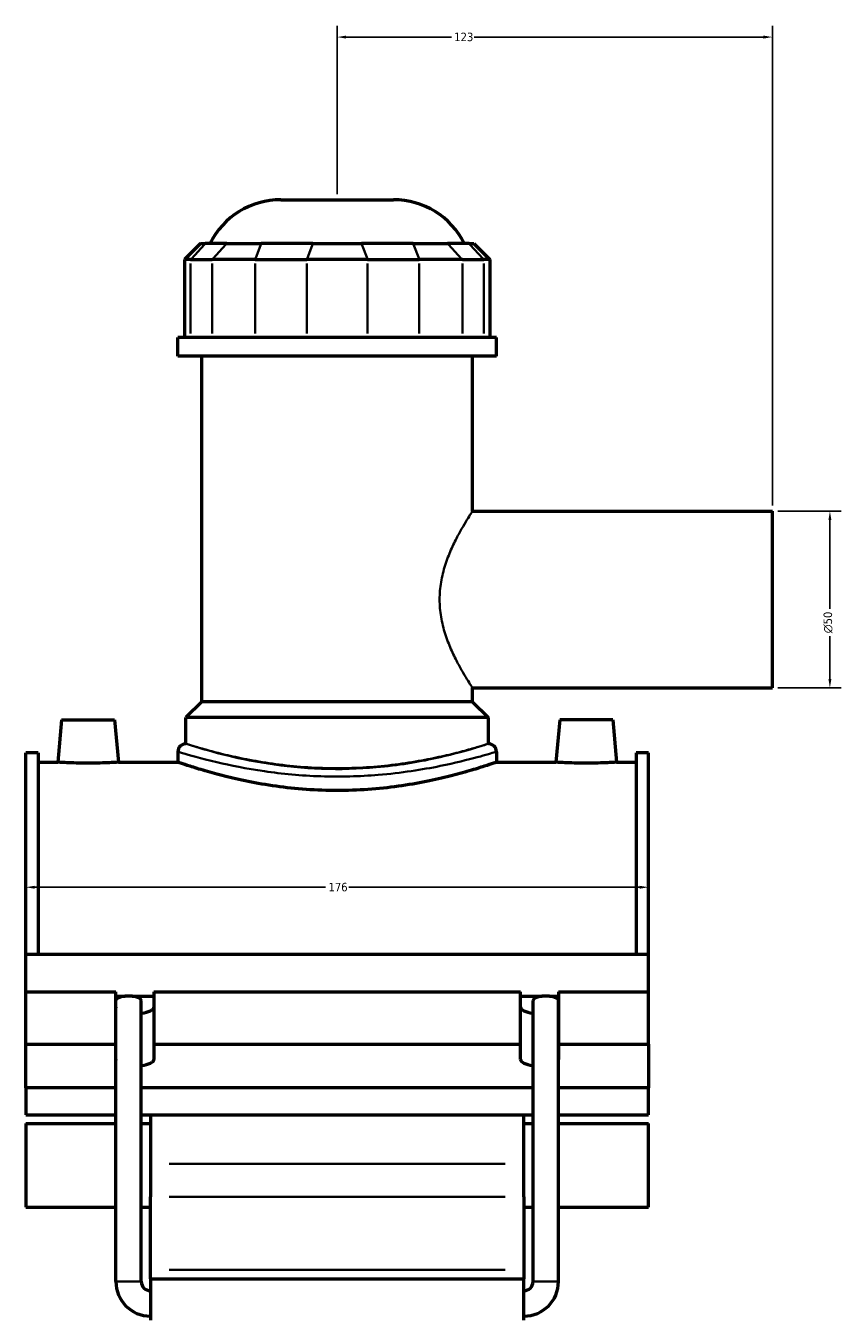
# Model space of a CAD drawing. Header units: millimetres. Extents: x -265 to 986, y -127 to 1189.
# Tile 2 of 7: x -265 to -35, y 314 to 679. Entities that reach past the tile are written whole.
import ezdxf

# ---------------------------------------------------------------- set-up
doc = ezdxf.new("R2010")
doc.units = ezdxf.units.MM
for name, color, linetype, lineweight in [('Dimension (ANSI)', 7, 'Continuous', 25), ('Visible (ANSI)', 7, 'Continuous', 50), ('Visible Narrow (ANSI)', 7, 'Continuous', 35)]:
    doc.layers.add(name, color=color, linetype=linetype, lineweight=lineweight)
doc.styles.add('Note Text (ANSI)', font='tahoma.ttf')
doc.dimstyles.new('Default - mm (ANSI)', dxfattribs={"dimtxt": 2.4, "dimasz": 2.5, "dimexe": 3.175, "dimexo": 1.6002, "dimgap": 0.8, "dimtad": 0, "dimtoh": 1, "dimdec": 0, "dimrnd": 1e-08, "dimzin": 4, "dimdsep": 46, "dimtxsty": 'Note Text (ANSI)', "dimcen": 0.09, "dimdle": 10, "dimclrd": 256, "dimclre": 256, "dimclrt": 5, "dimadec": 1, "dimazin": 1, "dimtfac": 1.27, "dimtofl": 0, "dimtmove": 0, "dimatfit": 3, "dimfxl": 1, "dimtolj": 1, "dimtzin": 4, "dimlwd": -1, "dimlwe": -1, "dimarcsym": 0})

# ---------------------------------------------------------------- blocks, each defined once
blk = doc.blocks.new('*D7')
at = {"layer": 'Defpoints', "color": 0, "transparency": 16777216}
for p in [(-265.45, 436.13), (-89.45, 436.13), (-89.45, 435.64)]:
    blk.add_point(p, dxfattribs=at)
at = {"layer": 'Dimension (ANSI)', "transparency": 16777216}
for p, q in [((-262.95, 435.64), (-180.71, 435.64)), ((-91.95, 435.64), (-174.18, 435.64))]:
    blk.add_line(p, q, dxfattribs=at)
for points in [[(-262.95, 436.06), (-262.95, 435.23), (-265.45, 435.64)], [(-91.95, 436.06), (-91.95, 435.23), (-89.45, 435.64)]]:
    blk.add_solid(points, dxfattribs=at)
at = {"layer": 'Dimension (ANSI)', "color": 5, "transparency": 16777216, "insert": (-179.91, 436.89), "char_height": 2.4, "attachment_point": 1, "style": 'Note Text (ANSI)'}
blk.add_mtext('\\A1;176', dxfattribs=at)
blk = doc.blocks.new('*D8')
at = {"layer": 'Defpoints', "color": 0, "transparency": 16777216}
for p in [(-177.45, 675.99), (-177.45, 629.99), (-54.45, 541.99)]:
    blk.add_point(p, dxfattribs=at)
at = {"layer": 'Dimension (ANSI)', "transparency": 16777216}
for p, q in [((-177.45, 631.59), (-177.45, 679.16)), ((-174.95, 675.99), (-145.17, 675.99)), ((-56.95, 675.99), (-138.72, 675.99)), ((-54.45, 543.59), (-54.45, 679.16))]:
    blk.add_line(p, q, dxfattribs=at)
for points in [[(-174.95, 676.41), (-174.95, 675.57), (-177.45, 675.99)], [(-56.95, 676.41), (-56.95, 675.57), (-54.45, 675.99)]]:
    blk.add_solid(points, dxfattribs=at)
at = {"layer": 'Dimension (ANSI)', "color": 5, "transparency": 16777216, "insert": (-144.37, 677.24), "char_height": 2.4, "attachment_point": 1, "style": 'Note Text (ANSI)'}
blk.add_mtext('\\A1;123', dxfattribs=at)
blk = doc.blocks.new('*D9')
at = {"layer": 'Defpoints', "color": 0, "transparency": 16777216}
for p in [(-54.45, 541.99), (-54.45, 491.99), (-38.18, 491.99)]:
    blk.add_point(p, dxfattribs=at)
at = {"layer": 'Dimension (ANSI)', "transparency": 16777216}
for p, q in [((-52.85, 541.99), (-35, 541.99)), ((-38.18, 539.49), (-38.18, 514.32)), ((-38.18, 494.49), (-38.18, 506.66)), ((-52.85, 491.99), (-35, 491.99))]:
    blk.add_line(p, q, dxfattribs=at)
for points in [[(-38.59, 539.49), (-37.76, 539.49), (-38.18, 541.99)], [(-38.59, 494.49), (-37.76, 494.49), (-38.18, 491.99)]]:
    blk.add_solid(points, dxfattribs=at)
at = {"layer": 'Dimension (ANSI)', "color": 5, "transparency": 16777216, "insert": (-39.98, 507.46), "char_height": 2.4, "attachment_point": 1, "rotation": 90, "style": 'Note Text (ANSI)'}
blk.add_mtext('\\A1;{\\fAIGDT|b0|i0;\\H2.4000;\\ln}\\fTahoma|b0|i0;\\H2.4000;50', dxfattribs=at)

msp = doc.modelspace()

# ---------------------------------------------------------------- linework, layer by layer
at = {"layer": 'Visible (ANSI)'}
for p, q in [((-193.35, 629.99), (-161.55, 629.99)), ((-216.09, 617.6), (-220.59, 613.1)), ((-216.09, 617.6), (-214.72, 617.6)), ((-208.68, 617.6), (-214.72, 617.6)), ((-208.68, 617.6), (-198.93, 617.6)), ((-184.34, 617.6), (-198.93, 617.6)), ((-184.34, 617.6), (-170.56, 617.6)), ((-155.96, 617.6), (-170.56, 617.6)), ((-155.96, 617.6), (-146.22, 617.6)), ((-140.17, 617.6), (-146.22, 617.6)), ((-140.17, 617.6), (-138.8, 617.6)), ((-138.8, 617.6), (-134.3, 613.1)), ((-218.88, 613.1), (-220.59, 613.1)), ((-220.59, 613.1), (-220.59, 591.05)), ((-218.88, 613.1), (-212.83, 613.1)), ((-200.66, 613.1), (-212.83, 613.1)), ((-200.66, 613.1), (-186.06, 613.1)), ((-168.84, 613.1), (-186.06, 613.1)), ((-168.84, 613.1), (-154.24, 613.1)), ((-142.06, 613.1), (-154.24, 613.1)), ((-142.06, 613.1), (-136.01, 613.1)), ((-134.3, 613.1), (-136.01, 613.1)), ((-134.3, 613.1), (-134.3, 591.05)), ((-132.45, 591.05), (-222.45, 591.05)), ((-222.45, 585.74), (-222.45, 591.05)), ((-132.45, 585.74), (-132.45, 591.05)), ((-132.45, 585.74), (-222.45, 585.74)), ((-215.7, 488.09), (-215.7, 585.74)), ((-139.2, 541.99), (-139.2, 585.74)), ((-139.2, 541.99), (-54.45, 541.99)), ((-54.45, 491.99), (-54.45, 541.99)), ((-139.2, 488.09), (-139.2, 491.99)), ((-139.2, 491.99), (-54.45, 491.99)), ((-215.7, 488.09), (-220.2, 483.59)), ((-139.2, 488.09), (-215.7, 488.09)), ((-139.2, 488.09), (-134.7, 483.59)), ((-255.35, 482.99), (-256.4, 470.99)), ((-255.35, 482.99), (-240.35, 482.99)), ((-240.35, 482.99), (-239.3, 470.99)), ((-134.7, 483.59), (-220.2, 483.59)), ((-220.2, 476.21), (-220.2, 483.59)), ((-134.7, 476.21), (-134.7, 483.59)), ((-114.55, 482.99), (-115.6, 470.99)), ((-99.55, 482.99), (-114.55, 482.99)), ((-99.55, 482.99), (-98.5, 470.99)), ((-265.45, 416.69), (-265.45, 473.6)), ((-261.93, 473.6), (-265.45, 473.6)), ((-261.93, 473.6), (-261.93, 416.69)), ((-222.45, 473.96), (-222.45, 470.99)), ((-132.45, 473.96), (-132.45, 470.99)), ((-92.97, 473.6), (-92.97, 416.69)), ((-89.45, 473.6), (-92.97, 473.6)), ((-89.45, 416.69), (-89.45, 473.6)), ((-261.93, 470.99), (-256.4, 470.99)), ((-239.3, 470.99), (-222.45, 470.99)), ((-132.45, 470.99), (-115.6, 470.99)), ((-98.5, 470.99), (-92.97, 470.99)), ((-265.45, 416.69), (-89.45, 416.69)), ((-265.45, 406.08), (-265.45, 416.69)), ((-89.45, 406.08), (-89.45, 416.69)), ((-265.45, 406.08), (-240.05, 406.08)), ((-265.45, 391.28), (-265.45, 406.08)), ((-240.05, 391.28), (-240.05, 406.08)), ((-229.25, 406.08), (-229.25, 391.28)), ((-229.25, 406.08), (-125.65, 406.08)), ((-125.65, 391.28), (-125.65, 406.08)), ((-114.85, 406.08), (-114.85, 391.28)), ((-114.85, 406.08), (-89.45, 406.08)), ((-89.45, 391.28), (-89.45, 406.08)), ((-240.05, 404.85), (-237.41, 404.85)), ((-240.01, 324.15), (-240.01, 403.59)), ((-235.4, 404.85), (-229.25, 404.85)), ((-232.81, 324.15), (-232.81, 403.59)), ((-125.65, 404.85), (-119.49, 404.85)), ((-122.09, 324.15), (-122.09, 403.59)), ((-117.48, 404.85), (-114.85, 404.85)), ((-114.89, 324.15), (-114.89, 403.59)), ((-265.45, 391.28), (-240.05, 391.28)), ((-265.45, 378.97), (-265.45, 391.28)), ((-240.05, 386.97), (-240.05, 391.28)), ((-229.25, 391.28), (-229.25, 386.97)), ((-229.25, 391.28), (-125.65, 391.28)), ((-125.65, 386.97), (-125.65, 391.28)), ((-114.85, 391.28), (-114.85, 386.97)), ((-114.85, 391.28), (-89.45, 391.28)), ((-89.45, 391.28), (-89.45, 378.97)), ((-240.01, 378.97), (-265.45, 378.97)), ((-265.45, 378.97), (-265.45, 371.28)), ((-122.09, 378.97), (-232.81, 378.97)), ((-89.45, 378.97), (-114.89, 378.97)), ((-89.45, 371.28), (-89.45, 378.97)), ((-265.45, 371.28), (-240.01, 371.28)), ((-232.81, 371.28), (-122.09, 371.28)), ((-230.25, 371.28), (-230.25, 357.5)), ((-124.65, 357.5), (-124.65, 371.28)), ((-114.89, 371.28), (-89.45, 371.28)), ((-265.45, 368.87), (-265.45, 345.16)), ((-265.45, 368.87), (-240.01, 368.87)), ((-232.81, 368.87), (-230.25, 368.87)), ((-124.65, 368.87), (-122.09, 368.87)), ((-114.89, 368.87), (-89.45, 368.87)), ((-89.45, 345.16), (-89.45, 368.87)), ((-230.25, 357.5), (-230.25, 348.15)), ((-124.65, 348.15), (-124.65, 357.5)), ((-230.25, 327.52), (-230.25, 348.15)), ((-124.65, 348.15), (-124.65, 327.52)), ((-265.45, 345.16), (-240.01, 345.16)), ((-232.81, 345.16), (-230.25, 345.16)), ((-124.65, 345.16), (-122.09, 345.16)), ((-114.89, 345.16), (-89.45, 345.16)), ((-230.25, 324.96), (-230.25, 327.52)), ((-124.65, 327.52), (-124.65, 324.96)), ((-230.25, 324.96), (-230.25, 313.27)), ((-230.25, 324.96), (-124.65, 324.96)), ((-124.65, 313.27), (-124.65, 324.96))]:
    msp.add_line(p, q, dxfattribs=at)
for centre, radius, start, end in [((-193.35, 607.49), 22.5, 90, 153.2991), ((-161.55, 607.49), 22.5, 26.7009, 90), ((-220.2, 473.96), 2.25, 90, 180), ((-134.7, 473.96), 2.25, 0, 90), ((-230.25, 324.15), 9.76, 180, 270), ((-230.25, 324.15), 2.56, 180, 270), ((-124.65, 324.15), 9.76, 270, 0), ((-124.65, 324.15), 2.56, 270, 0)]:
    msp.add_arc(centre, radius, start, end, dxfattribs=at)
for centre, major_axis, ratio, start_param, end_param in [((-236.41, 403.59), (3.6, 0), 0.36397, 1.853028, 3.141593), ((-236.41, 403.59), (3.6, 0), 0.36397, 1.288564, 1.853028), ((-236.41, 403.59), (3.6, 0), 0.36397, 0, 1.288564), ((-118.49, 403.59), (3.6, 0), 0.36397, 1.853028, 3.141593), ((-118.49, 403.59), (3.6, 0), 0.36397, 1.288564, 1.853028), ((-118.49, 403.59), (3.6, 0), 0.36397, 0, 1.288564), ((-234.65, 401.77), (-5.4, 0), 0.34202, 0, 0.121791), ((-234.65, 401.77), (5.4, 0), 0.34202, 5.060094, 6.283185), ((-120.25, 401.77), (-5.4, 0), 0.34202, 0, 1.223092), ((-120.25, 401.77), (5.4, 0), 0.34202, 6.161394, 6.283185), ((-234.65, 386.97), (-5.4, 0), 0.34202, 0, 0.121791), ((-234.65, 386.97), (5.4, 0), 0.34202, 5.060094, 6.283185), ((-120.25, 386.97), (-5.4, 0), 0.34202, 0, 1.223092), ((-120.25, 386.97), (5.4, 0), 0.34202, 6.161394, 6.283185)]:
    msp.add_ellipse(centre, major_axis=major_axis, ratio=ratio, start_param=start_param, end_param=end_param, dxfattribs=at)
for points, knots in [([(-239.3, 470.99), (-239.3, 470.99), (-239.51, 470.98), (-240.38, 470.92), (-241.04, 470.88), (-242.55, 470.81), (-243.52, 470.78), (-245.62, 470.72), (-246.77, 470.71), (-248.92, 470.71), (-250.07, 470.72), (-252.18, 470.78), (-253.14, 470.81), (-254.66, 470.88), (-255.31, 470.92), (-256.18, 470.98), (-256.4, 470.99), (-256.4, 470.99)], [1.290507, 1.290507, 1.290507, 1.290507, 1.613027, 1.613027, 1.935547, 1.935547, 2.25828, 2.25828, 2.581013, 2.581013, 2.903746, 2.903746, 3.226479, 3.226479, 3.548999, 3.548999, 3.87152, 3.87152, 3.87152, 3.87152]), ([(-132.45, 470.99), (-132.45, 470.99), (-132.72, 470.89), (-133.87, 470.5), (-134.75, 470.21), (-137.05, 469.47), (-138.48, 469.02), (-141.78, 468.06), (-143.64, 467.55), (-147.61, 466.55), (-149.86, 466.03), (-154.75, 465.05), (-157.39, 464.59), (-162.93, 463.81), (-165.82, 463.5), (-171.66, 463.09), (-174.6, 462.99), (-180.3, 462.99), (-183.24, 463.09), (-189.07, 463.5), (-191.97, 463.81), (-197.5, 464.59), (-200.15, 465.05), (-205.04, 466.03), (-207.28, 466.55), (-211.25, 467.55), (-213.12, 468.06), (-216.41, 469.02), (-217.84, 469.47), (-220.15, 470.21), (-221.02, 470.5), (-222.17, 470.89), (-222.45, 470.99), (-222.45, 470.99)], [6.84155, 6.84155, 6.84155, 6.84155, 7.696514, 7.696514, 8.551479, 8.551479, 9.406444, 9.406444, 10.261408, 10.261408, 11.116831, 11.116831, 11.972254, 11.972254, 12.827677, 12.827677, 13.683099, 13.683099, 14.538522, 14.538522, 15.393945, 15.393945, 16.249367, 16.249367, 17.10479, 17.10479, 17.959755, 17.959755, 18.814719, 18.814719, 19.669684, 19.669684, 20.524649, 20.524649, 20.524649, 20.524649]), ([(-98.5, 470.99), (-98.5, 470.99), (-98.71, 470.98), (-99.58, 470.92), (-100.24, 470.88), (-101.75, 470.81), (-102.72, 470.78), (-104.82, 470.72), (-105.97, 470.71), (-107.05, 470.71), (-108.12, 470.71), (-109.27, 470.72), (-111.38, 470.78), (-112.34, 470.81), (-113.86, 470.88), (-114.51, 470.92), (-115.38, 470.98), (-115.6, 470.99), (-115.6, 470.99)], [3.87152, 3.87152, 3.87152, 3.87152, 4.19404, 4.19404, 4.51656, 4.51656, 4.839293, 4.839293, 5.162026, 5.162026, 5.162026, 5.484759, 5.484759, 5.807492, 5.807492, 6.130013, 6.130013, 6.452533, 6.452533, 6.452533, 6.452533])]:
    msp.add_open_spline(points, degree=3, knots=knots, dxfattribs=at)
at = {"layer": 'Visible Narrow (ANSI)'}
for p, q in [((-214.93, 617.37), (-218.67, 613.32)), ((-212.63, 613.32), (-208.88, 617.37)), ((-199.02, 617.37), (-200.57, 613.32)), ((-184.42, 617.37), (-185.97, 613.32)), ((-170.47, 617.37), (-168.92, 613.32)), ((-155.87, 617.37), (-154.32, 613.32)), ((-146.01, 617.37), (-142.27, 613.32)), ((-139.96, 617.37), (-136.22, 613.32)), ((-218.88, 592.15), (-218.88, 612)), ((-212.83, 612), (-212.83, 592.15)), ((-200.66, 592.15), (-200.66, 612)), ((-186.06, 612), (-186.06, 592.15)), ((-168.84, 592.15), (-168.84, 612)), ((-154.24, 612), (-154.24, 592.15)), ((-142.06, 592.15), (-142.06, 612)), ((-136.01, 612), (-136.01, 592.15)), ((-129.93, 357.5), (-224.97, 357.5)), ((-224.97, 348.15), (-129.93, 348.15)), ((-224.97, 327.52), (-129.93, 327.52)), ((-232.85, 324.15), (-239.96, 324.15)), ((-122.04, 324.15), (-114.93, 324.15))]:
    msp.add_line(p, q, dxfattribs=at)
for points, knots in [([(-139.2, 491.99), (-139.2, 491.99), (-139.3, 492.15), (-139.73, 492.81), (-140.05, 493.31), (-140.85, 494.6), (-141.34, 495.4), (-142.4, 497.21), (-142.97, 498.24), (-144.09, 500.4), (-144.7, 501.63), (-145.86, 504.3), (-146.43, 505.75), (-147.4, 508.81), (-147.8, 510.41), (-148.35, 513.68), (-148.5, 515.35), (-148.5, 518.63), (-148.35, 520.3), (-147.8, 523.57), (-147.4, 525.17), (-146.43, 528.23), (-145.86, 529.68), (-144.7, 532.35), (-144.09, 533.58), (-142.97, 535.74), (-142.4, 536.77), (-141.34, 538.58), (-140.85, 539.38), (-140.05, 540.67), (-139.73, 541.17), (-139.3, 541.83), (-139.2, 541.99), (-139.2, 541.99)], [3.915478, 3.915478, 3.915478, 3.915478, 4.402472, 4.402472, 4.889466, 4.889466, 5.37646, 5.37646, 5.863454, 5.863454, 6.35533, 6.35533, 6.847206, 6.847206, 7.339081, 7.339081, 7.830957, 7.830957, 8.322833, 8.322833, 8.814708, 8.814708, 9.306584, 9.306584, 9.79846, 9.79846, 10.285454, 10.285454, 10.772448, 10.772448, 11.259442, 11.259442, 11.746435, 11.746435, 11.746435, 11.746435]), ([(-134.7, 476.21), (-134.7, 476.21), (-134.96, 476.13), (-136.05, 475.79), (-136.88, 475.53), (-139.07, 474.89), (-140.42, 474.51), (-143.56, 473.68), (-145.33, 473.23), (-149.11, 472.37), (-151.24, 471.92), (-155.89, 471.07), (-158.41, 470.67), (-163.67, 470.01), (-166.41, 469.74), (-171.95, 469.39), (-174.74, 469.3), (-180.15, 469.3), (-182.94, 469.39), (-188.48, 469.74), (-191.23, 470.01), (-196.49, 470.67), (-199, 471.07), (-203.66, 471.92), (-205.79, 472.37), (-209.56, 473.23), (-211.34, 473.68), (-214.47, 474.51), (-215.83, 474.89), (-218.02, 475.53), (-218.85, 475.79), (-219.94, 476.13), (-220.2, 476.21), (-220.2, 476.21)], [6.489343, 6.489343, 6.489343, 6.489343, 7.300363, 7.300363, 8.111383, 8.111383, 8.922402, 8.922402, 9.733422, 9.733422, 10.544738, 10.544738, 11.356054, 11.356054, 12.16737, 12.16737, 12.978686, 12.978686, 13.790003, 13.790003, 14.601319, 14.601319, 15.412635, 15.412635, 16.223951, 16.223951, 17.034971, 17.034971, 17.84599, 17.84599, 18.65701, 18.65701, 19.46803, 19.46803, 19.46803, 19.46803]), ([(-134.7, 476.21), (-134.7, 476.21), (-134.84, 476.16), (-135.83, 475.84), (-137.45, 475.32), (-142.39, 473.89), (-145.76, 472.97), (-154.57, 471.06), (-160.28, 470.09), (-171.41, 469.11), (-176.68, 468.95), (-187.13, 469.32), (-192.29, 469.86), (-201.82, 471.34), (-206.16, 472.29), (-214.12, 474.29), (-217.32, 475.29), (-219.77, 476.07), (-220.19, 476.21), (-220.19, 476.21)], [20.509994, 20.509994, 20.509994, 20.509994, 21.114366, 21.114366, 22.665815, 22.665815, 24.284856, 24.284856, 26.215722, 26.215722, 27.792007, 27.792007, 29.404993, 29.404993, 31.073173, 31.073173, 33.132908, 33.132908, 34.183327, 34.183327, 34.183327, 34.183327]), ([(-222.44, 473.96), (-222.44, 473.96), (-222, 473.82), (-219.42, 473.06), (-216.05, 472.07), (-207.67, 470.1), (-203.11, 469.17), (-193.07, 467.71), (-187.64, 467.19), (-176.64, 466.83), (-171.09, 466.97), (-159.37, 467.94), (-153.36, 468.9), (-144.1, 470.78), (-140.54, 471.68), (-135.35, 473.08), (-133.63, 473.6), (-132.59, 473.91), (-132.45, 473.96), (-132.45, 473.96)], [-34.183327, -34.183327, -34.183327, -34.183327, -33.132908, -33.132908, -31.073173, -31.073173, -29.404993, -29.404993, -27.792007, -27.792007, -26.215722, -26.215722, -24.284856, -24.284856, -22.665815, -22.665815, -21.114366, -21.114366, -20.509994, -20.509994, -20.509994, -20.509994])]:
    msp.add_open_spline(points, degree=3, knots=knots, dxfattribs=at)

# ---------------------------------------------------------------- dimensions: what is measured, and where the dimension line sits
at = {"layer": 'Dimension (ANSI)'}
for base, p1, p2, override, picture, middle in [((-177.45, 675.99), (-54.45, 541.99), (-177.45, 629.99), {"dimgap": 0.8, "dimtoh": 0, "dimdec": 0, "dimtol": 0, "dimlim": 0, "dimtp": 0, "dimtm": 0, "dimtdec": 2, "dimatfit": 1}, '*D8', (-141.95, 675.99)), ((-89.45, 435.64), (-265.45, 436.13), (-89.45, 436.13), {"dimgap": 0.8, "dimtoh": 0, "dimdec": 0, "dimse1": 1, "dimse2": 1, "dimtol": 0, "dimlim": 0, "dimtp": 0, "dimtm": 0, "dimtdec": 2, "dimatfit": 1}, '*D7', (-177.45, 435.64))]:
    dim = msp.add_linear_dim(base=base, p1=p1, p2=p2, angle=180, dimstyle='Default - mm (ANSI)', override=override, dxfattribs=at)
    dim.commit()
    dim.dimension.update_dxf_attribs({"geometry": picture, "text_midpoint": middle, "dimtype": 160})
dim = msp.add_linear_dim(base=(-38.18, 491.99), p1=(-54.45, 541.99), p2=(-54.45, 491.99), angle=90, text='{\\fAIGDT|b0|i0;\\H2.4000;\\ln}\\fTahoma|b0|i0;\\H2.4000;<>', dimstyle='Default - mm (ANSI)', override={"dimgap": 0.8, "dimtoh": 0, "dimdec": 0, "dimtol": 0, "dimlim": 0, "dimtp": 0, "dimtm": 0, "dimtdec": 2, "dimatfit": 1}, dxfattribs=at)
dim.commit()
dim.dimension.update_dxf_attribs({"geometry": '*D9', "text_midpoint": (-38.18, 510.49), "dimtype": 160})

doc.saveas('drawing.dxf')
